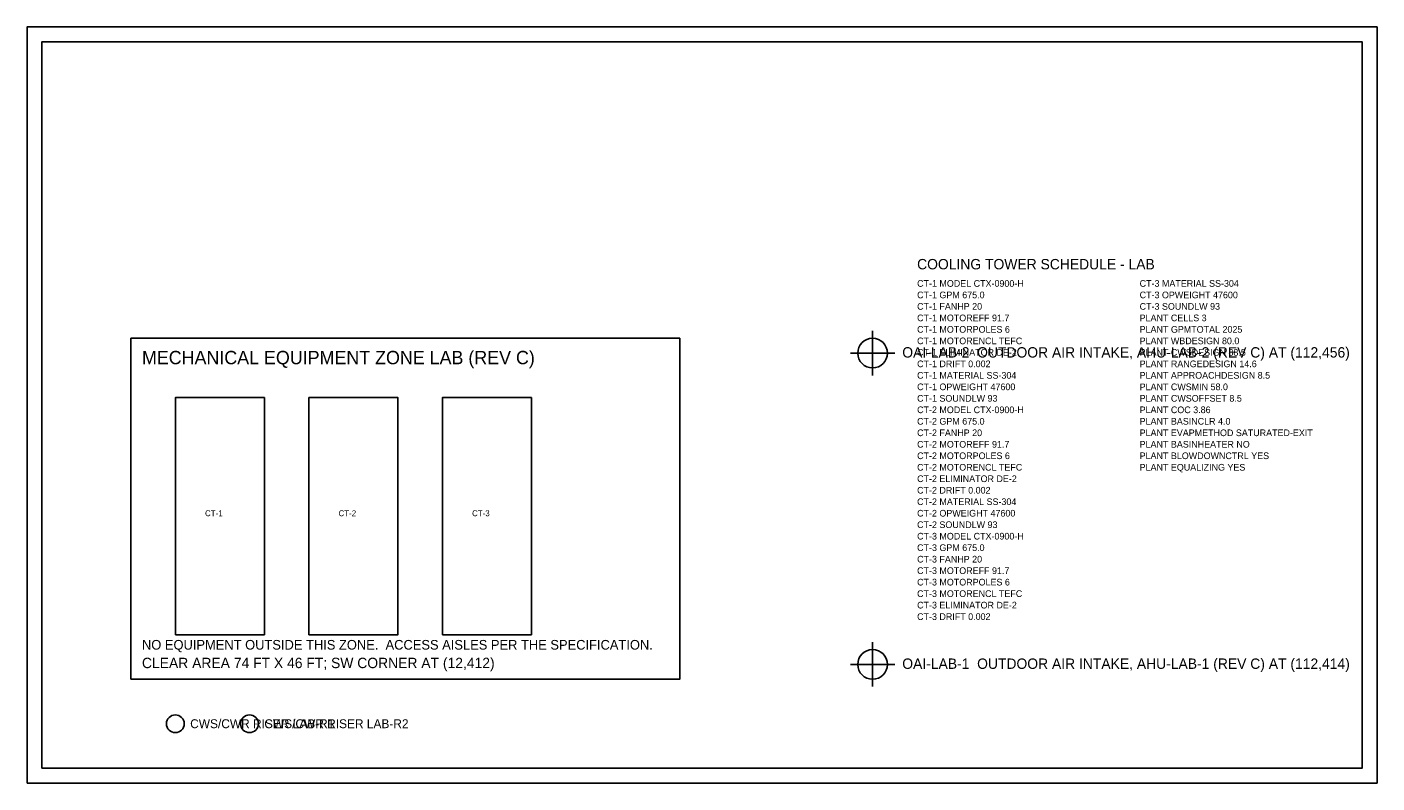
# Model space of a CAD drawing. Header units: metres. Extents: x -10 to 180, y -70 to 500.
# Tile 2 of 2: x -2 to 180, y 398 to 500. Entities that reach past the tile are written whole.
import ezdxf

# ---------------------------------------------------------------- set-up
doc = ezdxf.new("R2010")
doc.units = ezdxf.units.M
for name, color, linetype in [('A-ROOF-OTLN', 9, 'Continuous'), ('A-ROOF-PRPT', 9, 'Continuous'), ('G-ANNO', 7, 'Continuous'), ('M-CTWR-PLAN', 3, 'Continuous'), ('M-CTWR-SCHD', 2, 'Continuous'), ('M-CWTR-RISR', 8, 'Continuous'), ('M-EQPM-INTK', 8, 'Continuous'), ('M-EQPM-ZONE', 8, 'Continuous')]:
    doc.layers.add(name, color=color, linetype=linetype)

msp = doc.modelspace()

# ---------------------------------------------------------------- linework, layer by layer
at = {"layer": 'A-ROOF-OTLN'}
msp.add_lwpolyline([(-2, 398), (180, 398), (180, 500), (-2, 500)], close=True, dxfattribs=at)
at = {"layer": 'A-ROOF-PRPT'}
msp.add_lwpolyline([(0, 400), (178, 400), (178, 498), (0, 498)], close=True, dxfattribs=at)
at = {"layer": 'M-CTWR-PLAN'}
for points in [[(18, 418), (30, 418), (30, 450), (18, 450)], [(36, 418), (48, 418), (48, 450), (36, 450)], [(54, 418), (66, 418), (66, 450), (54, 450)]]:
    msp.add_lwpolyline(points, close=True, dxfattribs=at)
at = {"layer": 'M-CWTR-RISR'}
for centre in [(18, 406), (28, 406)]:
    msp.add_circle(centre, 1.2, dxfattribs=at)
at = {"layer": 'M-EQPM-INTK'}
for p, q in [((112, 453), (112, 459)), ((109, 456), (115, 456)), ((112, 411), (112, 417)), ((109, 414), (115, 414))]:
    msp.add_line(p, q, dxfattribs=at)
for centre in [(112, 456), (112, 414)]:
    msp.add_circle(centre, 2, dxfattribs=at)
at = {"layer": 'M-EQPM-ZONE'}
msp.add_lwpolyline([(12, 412), (86, 412), (86, 458), (12, 458)], close=True, dxfattribs=at)

# ---------------------------------------------------------------- texts
at = {"layer": 'G-ANNO'}
msp.add_text('COOLING TOWER SCHEDULE - LAB', height=1.4, dxfattribs=at).set_placement((118, 467.3))
at = {"layer": 'M-CTWR-PLAN'}
for s, p in [('CT-1', (22, 434)), ('CT-2', (40, 434)), ('CT-3', (58, 434))]:
    msp.add_text(s, height=0.8, dxfattribs=at).set_placement(p)
at = {"layer": 'M-CTWR-SCHD'}
for s, p in [('CT-1 MODEL CTX-0900-H', (118, 464.95)), ('CT-1 GPM 675.0', (118, 463.4)), ('CT-3 MATERIAL SS-304', (148, 464.95)), ('CT-3 OPWEIGHT 47600', (148, 463.4)), ('CT-1 FANHP 20', (118, 461.85)), ('CT-3 SOUNDLW 93', (148, 461.85)), ('CT-1 MOTOREFF 91.7', (118, 460.3)), ('PLANT CELLS 3', (148, 460.3)), ('CT-1 MOTORPOLES 6', (118, 458.75)), ('PLANT GPMTOTAL 2025', (148, 458.75)), ('CT-1 MOTORENCL TEFC', (118, 457.2)), ('PLANT WBDESIGN 80.0', (148, 457.2)), ('CT-1 ELIMINATOR DE-2', (118, 455.65)), ('CT-1 DRIFT 0.002', (118, 454.1)), ('PLANT CWSDESIGN 88.5', (148, 455.65)), ('PLANT RANGEDESIGN 14.6', (148, 454.1)), ('CT-1 MATERIAL SS-304', (118, 452.55)), ('PLANT APPROACHDESIGN 8.5', (148, 452.55)), ('CT-1 OPWEIGHT 47600', (118, 451)), ('PLANT CWSMIN 58.0', (148, 451)), ('CT-1 SOUNDLW 93', (118, 449.45)), ('PLANT CWSOFFSET 8.5', (148, 449.45)), ('CT-2 MODEL CTX-0900-H', (118, 447.9)), ('PLANT COC 3.86', (148, 447.9)), ('CT-2 GPM 675.0', (118, 446.35)), ('PLANT BASINCLR 4.0', (148, 446.35)), ('CT-2 FANHP 20', (118, 444.8)), ('CT-2 MOTOREFF 91.7', (118, 443.25)), ('PLANT EVAPMETHOD SATURATED-EXIT', (148, 444.8)), ('PLANT BASINHEATER NO', (148, 443.25)), ('CT-2 MOTORPOLES 6', (118, 441.7)), ('PLANT BLOWDOWNCTRL YES', (148, 441.7)), ('CT-2 MOTORENCL TEFC', (118, 440.15)), ('PLANT EQUALIZING YES', (148, 440.15)), ('CT-2 ELIMINATOR DE-2', (118, 438.6)), ('CT-2 DRIFT 0.002', (118, 437.05)), ('CT-2 MATERIAL SS-304', (118, 435.5)), ('CT-2 OPWEIGHT 47600', (118, 433.95)), ('CT-2 SOUNDLW 93', (118, 432.4)), ('CT-3 MODEL CTX-0900-H', (118, 430.85)), ('CT-3 GPM 675.0', (118, 429.3)), ('CT-3 FANHP 20', (118, 427.75)), ('CT-3 MOTOREFF 91.7', (118, 426.2)), ('CT-3 MOTORPOLES 6', (118, 424.65)), ('CT-3 MOTORENCL TEFC', (118, 423.1)), ('CT-3 ELIMINATOR DE-2', (118, 421.55)), ('CT-3 DRIFT 0.002', (118, 420))]:
    msp.add_text(s, height=0.9, dxfattribs=at).set_placement(p)
at = {"layer": 'M-CWTR-RISR'}
for s, p in [('CWS/CWR RISER LAB-R1', (20, 405.4)), ('CWS/CWR RISER LAB-R2', (30, 405.4))]:
    msp.add_text(s, height=1.2, dxfattribs=at).set_placement(p)
at = {"layer": 'M-EQPM-INTK'}
for s, p in [('OAI-LAB-2  OUTDOOR AIR INTAKE, AHU-LAB-2 (REV C) AT (112,456)', (116, 455.4)), ('OAI-LAB-1  OUTDOOR AIR INTAKE, AHU-LAB-1 (REV C) AT (112,414)', (116, 413.4))]:
    msp.add_text(s, height=1.4, dxfattribs=at).set_placement(p)
at = {"layer": 'M-EQPM-ZONE'}
for s, height, p in [('MECHANICAL EQUIPMENT ZONE LAB (REV C)', 1.8, (13.5, 454.5)), ('NO EQUIPMENT OUTSIDE THIS ZONE.  ACCESS AISLES PER THE SPECIFICATION.', 1.3, (13.5, 416)), ('CLEAR AREA 74 FT X 46 FT; SW CORNER AT (12,412)', 1.4, (13.5, 413.5))]:
    msp.add_text(s, height=height, dxfattribs=at).set_placement(p)

doc.saveas('drawing.dxf')
